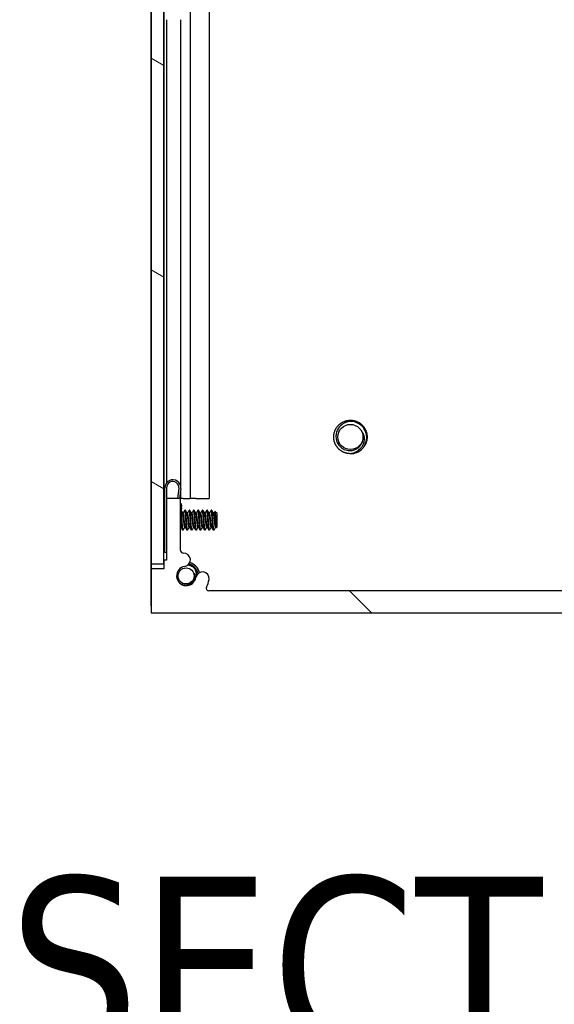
# Model space of a CAD drawing. Header units: millimetres. Extents: x 80 to 2248, y 80 to 1719.
# Tile 3 of 67: x 1148 to 1225, y 503 to 646. Entities that reach past the tile are written whole.
import ezdxf

# ---------------------------------------------------------------- set-up
doc = ezdxf.new("R2010")
doc.units = ezdxf.units.MM
doc.header["$LTSCALE"] = 8.333333
for name, color, linetype, lineweight in [('Hatch (ANSI)', 7, 'Continuous', 18), ('Symbol (ANSI)', 7, 'Continuous', 25), ('Visible (ANSI)', 7, 'Continuous', 25)]:
    doc.layers.add(name, color=color, linetype=linetype, lineweight=lineweight)
doc.styles.add('Note Text (ANSI) - 3DA', font='tahoma.ttf')

msp = doc.modelspace()

# ---------------------------------------------------------------- hatches: boundary and pattern name
at = {"layer": 'Hatch (ANSI)'}
h = msp.add_hatch(dxfattribs=at)
h.set_pattern_fill('ANSI31', color=256, scale=211.666667, angle=105, style=0)
h.set_pattern_definition([(150, (0, 0), (-13.22917, -22.9136), [])])
h.paths.add_polyline_path([(1166.886, 567.0588), (1168.6894, 567.0588), (1168.6894, 1264.0602), (1166.886, 1264.0602)])
h = msp.add_hatch(dxfattribs=at)
h.set_pattern_fill('ANSI31', color=256, scale=211.666667, angle=90, style=0)
h.set_pattern_definition([(135, (0, 0), (-18.70887, -18.70887), [])])
edge = h.paths.add_edge_path()
edge.add_line((1166.886, 566.3195), (1166.886, 559.9695))
edge.add_line((1166.886, 559.9695), (1299.474, 559.9695))
edge.add_line((1299.474, 559.9695), (1299.474, 566.3195))
edge.add_line((1299.474, 566.3195), (1297.645, 566.3195))
edge.add_line((1297.645, 566.3195), (1297.645, 567.5895))
edge.add_line((1297.645, 567.5895), (1297.264, 567.5895))
edge.add_line((1297.264, 567.5895), (1297.264, 576.4795))
edge.add_line((1297.264, 576.4795), (1295.232, 576.4795))
edge.add_line((1295.232, 576.4795), (1295.232, 568.9808))
edge.add_ellipse((1294.851, 568.9808), major_axis=(0, -0.381), ratio=1, start_angle=357.543268, end_angle=450, ccw=False)
edge.add_ellipse((1294.7933, 567.6359), major_axis=(-0.9643, 0.0414), ratio=1, start_angle=270, end_angle=443.339678)
edge.add_ellipse((1294.419, 565.3035), major_axis=(1.3794, -0.2214), ratio=1, start_angle=198.234109, end_angle=450, ccw=False)
edge.add_ellipse((1292.0867, 564.9292), major_axis=(-0.1529, 0.953), ratio=1, start_angle=270, end_angle=449.999999)
edge.add_ellipse((1294.419, 565.3035), major_axis=(0.5272, -3.2854), ratio=1, start_angle=270, end_angle=289.532567)
edge.add_ellipse((1291.1647, 563.5255), major_axis=(0.1827, -0.3344), ratio=1, start_angle=331.350379, end_angle=450, ccw=False)
edge.add_line((1291.1647, 563.1445), (1175.1954, 563.1445))
edge.add_ellipse((1175.1954, 563.5255), major_axis=(-0.381, 0), ratio=1, start_angle=331.350379, end_angle=450, ccw=False)
edge.add_ellipse((1171.941, 565.3035), major_axis=(1.5953, 2.92), ratio=1, start_angle=270, end_angle=289.532567)
edge.add_ellipse((1174.2734, 564.9292), major_axis=(0.1529, 0.953), ratio=1, start_angle=270, end_angle=450)
edge.add_ellipse((1171.941, 565.3035), major_axis=(-0.2214, -1.3794), ratio=1, start_angle=198.234109, end_angle=450, ccw=False)
edge.add_ellipse((1171.5667, 567.6359), major_axis=(0.953, 0.1529), ratio=1, start_angle=270, end_angle=443.339678)
edge.add_ellipse((1171.509, 568.9808), major_axis=(-0.3806, -0.0163), ratio=1, start_angle=357.543268, end_angle=450, ccw=False)
edge.add_line((1171.128, 568.9808), (1171.128, 576.4795))
edge.add_line((1171.128, 576.4795), (1169.096, 576.4795))
edge.add_line((1169.096, 576.4795), (1169.096, 567.5895))
edge.add_line((1169.096, 567.5895), (1168.715, 567.5895))
edge.add_line((1168.715, 567.5895), (1168.715, 566.3195))
edge.add_line((1168.715, 566.3195), (1166.886, 566.3195))

# ---------------------------------------------------------------- linework, layer by layer
at = {"layer": 'Visible (ANSI)'}
for p, q in [((1166.886, 1264.0602), (1166.886, 567.0588)), ((1168.6894, 567.0588), (1168.6894, 1264.0602)), ((1166.8729, 576.4695), (1166.8729, 1254.6495)), ((1168.7019, 647.5512), (1168.7019, 576.4695)), ((1172.5188, 647.713), (1172.5188, 576.4695)), ((1175.2255, 647.4371), (1175.2255, 576.4695)), ((1169.0829, 645.6095), (1169.0829, 578.7436)), ((1171.1149, 645.6095), (1171.1149, 578.3102)), ((1166.8633, 598.0695), (1166.8729, 598.0695)), ((1166.8633, 560.9695), (1166.8633, 598.0695)), ((1168.846, 568.6945), (1168.846, 578.0445)), ((1169.096, 578.0445), (1169.096, 576.4795)), ((1170.733, 576.4795), (1170.8909, 577.9483)), ((1171.1394, 577.9216), (1170.9845, 576.4795)), ((1171.1149, 577.6935), (1171.1149, 576.4795)), ((1166.886, 576.4695), (1166.8729, 576.4695)), ((1166.8729, 576.4695), (1166.8729, 559.9695)), ((1168.7019, 576.4695), (1168.6894, 576.4695)), ((1168.846, 576.4695), (1168.7019, 576.4695)), ((1171.128, 576.4795), (1169.096, 576.4795)), ((1169.096, 576.4795), (1169.096, 567.5895)), ((1171.128, 568.9808), (1171.128, 576.4795)), ((1171.5123, 576.4695), (1171.128, 576.4695)), ((1171.5123, 576.4695), (1172.5188, 576.4695)), ((1173.3073, 576.4695), (1172.5188, 576.4695)), ((1173.3073, 576.4695), (1175.2255, 576.4695)), ((1168.846, 574.5222), (1168.7047, 574.6636)), ((1171.2427, 575.1388), (1171.1993, 574.7357)), ((1171.2427, 575.1388), (1171.2793, 575.4798)), ((1171.4898, 574.3508), (1171.4203, 574.3508)), ((1171.8073, 574.7804), (1171.7279, 574.7804)), ((1172.1248, 574.3508), (1172.0553, 574.3508)), ((1172.4423, 574.7804), (1172.3629, 574.7804)), ((1172.7598, 574.3508), (1172.6903, 574.3508)), ((1173.0773, 574.7804), (1172.9979, 574.7804)), ((1173.3948, 574.3508), (1173.3253, 574.3508)), ((1173.7123, 574.7804), (1173.6329, 574.7804)), ((1174.0298, 574.3508), (1173.9603, 574.3508)), ((1174.3473, 574.7804), (1174.2679, 574.7804)), ((1174.6648, 574.3508), (1174.5953, 574.3508)), ((1174.9823, 574.7804), (1174.9029, 574.7804)), ((1175.2998, 574.3508), (1175.2303, 574.3508)), ((1175.6173, 574.7804), (1175.5379, 574.7804)), ((1175.9348, 574.3508), (1175.8653, 574.3508)), ((1176.411, 574.3042), (1176.088, 574.6272)), ((1176.411, 572.4119), (1176.411, 574.3042)), ((1168.7645, 572.1123), (1168.6894, 572.0372)), ((1171.1624, 572.3652), (1171.128, 572.3652)), ((1171.4898, 571.9356), (1171.4104, 571.9356)), ((1171.7974, 572.3652), (1171.7279, 572.3652)), ((1172.1248, 571.9356), (1172.0454, 571.9356)), ((1172.4324, 572.3652), (1172.3629, 572.3652)), ((1172.7598, 571.9356), (1172.6804, 571.9356)), ((1173.0674, 572.3652), (1172.9979, 572.3652)), ((1173.3948, 571.9356), (1173.3154, 571.9356)), ((1173.7024, 572.3652), (1173.6329, 572.3652)), ((1174.0298, 571.9356), (1173.9504, 571.9356)), ((1174.3374, 572.3652), (1174.2679, 572.3652)), ((1174.6648, 571.9356), (1174.5854, 571.9356)), ((1174.9724, 572.3652), (1174.9029, 572.3652)), ((1175.2998, 571.9356), (1175.2204, 571.9356)), ((1175.6074, 572.3652), (1175.5379, 572.3652)), ((1175.9348, 571.9356), (1175.8554, 571.9356)), ((1176.2424, 572.3652), (1176.1729, 572.3652)), ((1176.411, 572.4119), (1176.2923, 572.2931)), ((1169.096, 568.6945), (1168.846, 568.6945)), ((1171.1371, 568.8981), (1171.1394, 568.8964)), ((1171.1394, 568.8964), (1171.138, 568.8944)), ((1169.096, 567.5895), (1168.715, 567.5895)), ((1168.715, 567.5895), (1168.715, 566.3195)), ((1166.886, 567.0588), (1168.6894, 567.0588)), ((1166.886, 566.3195), (1166.886, 559.9695)), ((1168.715, 566.3195), (1166.886, 566.3195)), ((1291.1647, 563.1445), (1175.1954, 563.1445)), ((1166.8633, 560.9695), (1166.8633, 559.9695)), ((1166.8633, 559.9695), (1166.8729, 559.9695)), ((1166.8729, 559.9695), (1166.886, 559.9695)), ((1166.886, 559.9695), (1299.474, 559.9695))]:
    msp.add_line(p, q, dxfattribs=at)
for centre, radius in [((1195.6573, 585.3695), 1.8177), ((1171.9148, 565.3035), 1.1573)]:
    msp.add_circle(centre, radius, dxfattribs=at)
for centre, radius, start, end in [((1195.6573, 585.3695), 1.876, 333.644372, 18.644372), ((1195.6573, 585.3695), 2.413, 270, 315), ((1169.996, 578.0445), 1.15, 353.865854, 180), ((1169.996, 578.0445), 0.9, 353.865854, 180), ((1170.6865, 575.3874), 0.6, 8.865854, 42.617192), ((1171.509, 568.9808), 0.381, 180, 272.456732), ((1171.5667, 567.6359), 0.9652, 279.117054, 92.456732), ((1171.9148, 565.3035), 2, 14.312659, 74.67128), ((1171.941, 565.3035), 1.397, 99.117054, 350.882946), ((1171.9148, 565.3035), 1.7526, 11.437338, 77.184017), ((1174.2734, 564.9292), 0.9652, 350.882946, 170.882946), ((1171.9148, 565.3035), 1.2156, 333.644372, 18.644372), ((1171.941, 565.3035), 3.3274, 331.350379, 350.882946), ((1175.1954, 563.5255), 0.381, 151.350379, 270)]:
    msp.add_arc(centre, radius, start, end, dxfattribs=at)
for points, weights, knots in [([(1193.2443, 585.3695), (1193.2443, 586.369), (1193.9511, 587.0758), (1194.6578, 587.7825), (1195.6573, 587.7825), (1196.6568, 587.7825), (1197.3636, 587.0758), (1198.0703, 586.369), (1198.0703, 585.3695)], [1, 0.923879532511, 1, 0.923879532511, 1, 0.923879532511, 1, 0.923879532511, 1], [0.0769230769, 0.0769230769, 0.0769230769, 0.0865384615, 0.0865384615, 0.0961538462, 0.0961538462, 0.1057692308, 0.1057692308, 0.1153846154, 0.1153846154, 0.1153846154]), ([(1195.6573, 582.9565), (1194.6578, 582.9565), (1193.9511, 583.6633), (1193.2443, 584.37), (1193.2443, 585.3695)], [1, 0.923879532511, 1, 0.923879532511, 1], [0.0576923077, 0.0576923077, 0.0576923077, 0.0673076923, 0.0673076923, 0.0769230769, 0.0769230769, 0.0769230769]), ([(1171.2517, 573.358), (1171.1987, 574.1792), (1171.1458, 574.5899), (1171.1381, 574.6497), (1171.1298, 574.6914)], [1, 0.866025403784, 1, 0.977953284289, 0.963162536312], [0.5625, 0.5625, 0.5625, 0.5729166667, 0.5729166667, 0.5746308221, 0.5746308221, 0.5746308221]), ([(1171.331, 573.358), (1171.2781, 574.1792), (1171.2252, 574.5899), (1171.2124, 574.6888), (1171.1982, 574.7372)], [1, 0.866025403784, 1, 0.964058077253, 0.947400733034], [0.5, 0.5, 0.5, 0.5104166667, 0.5104166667, 0.5132111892, 0.5132111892, 0.5132111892]), ([(1171.7279, 572.3652), (1171.6995, 572.3652), (1171.675, 572.4982), (1171.6221, 572.7848), (1171.5692, 573.358), (1171.5162, 573.9312), (1171.4633, 574.2178), (1171.4477, 574.3022), (1171.4301, 574.3336)], [0.933012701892, 0.933012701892, 1, 0.866025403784, 1, 0.866025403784, 1, 0.956426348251, 0.941196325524], [0.484375, 0.484375, 0.484375, 0.4895833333, 0.4895833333, 0.5, 0.5, 0.5104166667, 0.5104166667, 0.5138045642, 0.5138045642, 0.5138045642]), ([(1171.7876, 572.3825), (1171.7699, 572.4138), (1171.7544, 572.4982), (1171.7014, 572.7848), (1171.6485, 573.358), (1171.5956, 573.9312), (1171.5427, 574.2178), (1171.5181, 574.3508), (1171.4898, 574.3508)], [0.941196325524, 0.956426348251, 1, 0.866025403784, 1, 0.866025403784, 1, 0.933012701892, 0.933012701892], [0.4861954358, 0.4861954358, 0.4861954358, 0.4895833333, 0.4895833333, 0.5, 0.5, 0.5104166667, 0.5104166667, 0.515625, 0.515625, 0.515625]), ([(1171.8867, 573.358), (1171.8337, 574.1792), (1171.7808, 574.5899), (1171.7496, 574.8318), (1171.7139, 574.768)], [1, 0.866025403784, 1, 0.916453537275, 0.937106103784], [0.5, 0.5, 0.5, 0.5104166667, 0.5104166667, 0.5169124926, 0.5169124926, 0.5169124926]), ([(1171.966, 573.358), (1171.9131, 574.1792), (1171.8602, 574.5899), (1171.8356, 574.7804), (1171.8073, 574.7804)], [1, 0.866025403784, 1, 0.933012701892, 0.933012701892], [0.4375, 0.4375, 0.4375, 0.4479166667, 0.4479166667, 0.453125, 0.453125, 0.453125]), ([(1172.3629, 572.3652), (1172.3345, 572.3652), (1172.31, 572.4982), (1172.2571, 572.7848), (1172.2042, 573.358), (1172.1512, 573.9312), (1172.0983, 574.2178), (1172.0827, 574.3022), (1172.0651, 574.3336)], [0.933012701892, 0.933012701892, 1, 0.866025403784, 1, 0.866025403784, 1, 0.956426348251, 0.941196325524], [0.421875, 0.421875, 0.421875, 0.4270833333, 0.4270833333, 0.4375, 0.4375, 0.4479166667, 0.4479166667, 0.4513045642, 0.4513045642, 0.4513045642]), ([(1172.4226, 572.3825), (1172.4049, 572.4138), (1172.3894, 572.4982), (1172.3364, 572.7848), (1172.2835, 573.358), (1172.2306, 573.9312), (1172.1777, 574.2178), (1172.1531, 574.3508), (1172.1248, 574.3508)], [0.941196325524, 0.956426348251, 1, 0.866025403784, 1, 0.866025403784, 1, 0.933012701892, 0.933012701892], [0.4236954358, 0.4236954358, 0.4236954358, 0.4270833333, 0.4270833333, 0.4375, 0.4375, 0.4479166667, 0.4479166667, 0.453125, 0.453125, 0.453125]), ([(1172.5217, 573.358), (1172.4687, 574.1792), (1172.4158, 574.5899), (1172.3846, 574.8318), (1172.3489, 574.768)], [1, 0.866025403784, 1, 0.916453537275, 0.937106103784], [0.4375, 0.4375, 0.4375, 0.4479166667, 0.4479166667, 0.4544124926, 0.4544124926, 0.4544124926]), ([(1172.601, 573.358), (1172.5481, 574.1792), (1172.4952, 574.5899), (1172.4706, 574.7804), (1172.4423, 574.7804)], [1, 0.866025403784, 1, 0.933012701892, 0.933012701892], [0.375, 0.375, 0.375, 0.3854166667, 0.3854166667, 0.390625, 0.390625, 0.390625]), ([(1172.9979, 572.3652), (1172.9695, 572.3652), (1172.945, 572.4982), (1172.8921, 572.7848), (1172.8392, 573.358), (1172.7862, 573.9312), (1172.7333, 574.2178), (1172.7177, 574.3022), (1172.7001, 574.3336)], [0.933012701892, 0.933012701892, 1, 0.866025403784, 1, 0.866025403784, 1, 0.956426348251, 0.941196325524], [0.359375, 0.359375, 0.359375, 0.3645833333, 0.3645833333, 0.375, 0.375, 0.3854166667, 0.3854166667, 0.3888045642, 0.3888045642, 0.3888045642]), ([(1173.0576, 572.3825), (1173.0399, 572.4138), (1173.0244, 572.4982), (1172.9714, 572.7848), (1172.9185, 573.358), (1172.8656, 573.9312), (1172.8127, 574.2178), (1172.7881, 574.3508), (1172.7598, 574.3508)], [0.941196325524, 0.956426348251, 1, 0.866025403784, 1, 0.866025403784, 1, 0.933012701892, 0.933012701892], [0.3611954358, 0.3611954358, 0.3611954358, 0.3645833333, 0.3645833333, 0.375, 0.375, 0.3854166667, 0.3854166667, 0.390625, 0.390625, 0.390625]), ([(1173.1567, 573.358), (1173.1037, 574.1792), (1173.0508, 574.5899), (1173.0196, 574.8318), (1172.9839, 574.768)], [1, 0.866025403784, 1, 0.916453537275, 0.937106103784], [0.375, 0.375, 0.375, 0.3854166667, 0.3854166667, 0.3919124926, 0.3919124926, 0.3919124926]), ([(1173.236, 573.358), (1173.1831, 574.1792), (1173.1302, 574.5899), (1173.1056, 574.7804), (1173.0773, 574.7804)], [1, 0.866025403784, 1, 0.933012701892, 0.933012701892], [0.3125, 0.3125, 0.3125, 0.3229166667, 0.3229166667, 0.328125, 0.328125, 0.328125]), ([(1173.6329, 572.3652), (1173.6045, 572.3652), (1173.58, 572.4982), (1173.5271, 572.7848), (1173.4742, 573.358), (1173.4212, 573.9312), (1173.3683, 574.2178), (1173.3527, 574.3022), (1173.3351, 574.3336)], [0.933012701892, 0.933012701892, 1, 0.866025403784, 1, 0.866025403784, 1, 0.956426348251, 0.941196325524], [0.296875, 0.296875, 0.296875, 0.3020833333, 0.3020833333, 0.3125, 0.3125, 0.3229166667, 0.3229166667, 0.3263045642, 0.3263045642, 0.3263045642]), ([(1173.6926, 572.3825), (1173.6749, 572.4138), (1173.6594, 572.4982), (1173.6064, 572.7848), (1173.5535, 573.358), (1173.5006, 573.9312), (1173.4477, 574.2178), (1173.4231, 574.3508), (1173.3948, 574.3508)], [0.941196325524, 0.956426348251, 1, 0.866025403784, 1, 0.866025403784, 1, 0.933012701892, 0.933012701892], [0.2986954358, 0.2986954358, 0.2986954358, 0.3020833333, 0.3020833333, 0.3125, 0.3125, 0.3229166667, 0.3229166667, 0.328125, 0.328125, 0.328125]), ([(1173.7917, 573.358), (1173.7387, 574.1792), (1173.6858, 574.5899), (1173.6546, 574.8318), (1173.6189, 574.768)], [1, 0.866025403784, 1, 0.916453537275, 0.937106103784], [0.3125, 0.3125, 0.3125, 0.3229166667, 0.3229166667, 0.3294124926, 0.3294124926, 0.3294124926]), ([(1173.871, 573.358), (1173.8181, 574.1792), (1173.7652, 574.5899), (1173.7406, 574.7804), (1173.7123, 574.7804)], [1, 0.866025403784, 1, 0.933012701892, 0.933012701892], [0.25, 0.25, 0.25, 0.2604166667, 0.2604166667, 0.265625, 0.265625, 0.265625]), ([(1174.2679, 572.3652), (1174.2395, 572.3652), (1174.215, 572.4982), (1174.1621, 572.7848), (1174.1092, 573.358), (1174.0562, 573.9312), (1174.0033, 574.2178), (1173.9877, 574.3022), (1173.9701, 574.3336)], [0.933012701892, 0.933012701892, 1, 0.866025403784, 1, 0.866025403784, 1, 0.956426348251, 0.941196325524], [0.234375, 0.234375, 0.234375, 0.2395833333, 0.2395833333, 0.25, 0.25, 0.2604166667, 0.2604166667, 0.2638045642, 0.2638045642, 0.2638045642]), ([(1174.3276, 572.3825), (1174.3099, 572.4138), (1174.2944, 572.4982), (1174.2414, 572.7848), (1174.1885, 573.358), (1174.1356, 573.9312), (1174.0827, 574.2178), (1174.0581, 574.3508), (1174.0298, 574.3508)], [0.941196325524, 0.956426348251, 1, 0.866025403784, 1, 0.866025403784, 1, 0.933012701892, 0.933012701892], [0.2361954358, 0.2361954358, 0.2361954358, 0.2395833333, 0.2395833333, 0.25, 0.25, 0.2604166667, 0.2604166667, 0.265625, 0.265625, 0.265625]), ([(1174.4267, 573.358), (1174.3737, 574.1792), (1174.3208, 574.5899), (1174.2896, 574.8318), (1174.2539, 574.768)], [1, 0.866025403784, 1, 0.916453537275, 0.937106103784], [0.25, 0.25, 0.25, 0.2604166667, 0.2604166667, 0.2669124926, 0.2669124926, 0.2669124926]), ([(1174.506, 573.358), (1174.4531, 574.1792), (1174.4002, 574.5899), (1174.3756, 574.7804), (1174.3473, 574.7804)], [1, 0.866025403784, 1, 0.933012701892, 0.933012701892], [0.1875, 0.1875, 0.1875, 0.1979166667, 0.1979166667, 0.203125, 0.203125, 0.203125]), ([(1174.9029, 572.3652), (1174.8745, 572.3652), (1174.85, 572.4982), (1174.7971, 572.7848), (1174.7442, 573.358), (1174.6912, 573.9312), (1174.6383, 574.2178), (1174.6227, 574.3022), (1174.6051, 574.3336)], [0.933012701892, 0.933012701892, 1, 0.866025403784, 1, 0.866025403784, 1, 0.956426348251, 0.941196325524], [0.171875, 0.171875, 0.171875, 0.1770833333, 0.1770833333, 0.1875, 0.1875, 0.1979166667, 0.1979166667, 0.2013045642, 0.2013045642, 0.2013045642]), ([(1174.9626, 572.3825), (1174.9449, 572.4138), (1174.9294, 572.4982), (1174.8764, 572.7848), (1174.8235, 573.358), (1174.7706, 573.9312), (1174.7177, 574.2178), (1174.6931, 574.3508), (1174.6648, 574.3508)], [0.941196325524, 0.956426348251, 1, 0.866025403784, 1, 0.866025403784, 1, 0.933012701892, 0.933012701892], [0.1736954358, 0.1736954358, 0.1736954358, 0.1770833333, 0.1770833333, 0.1875, 0.1875, 0.1979166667, 0.1979166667, 0.203125, 0.203125, 0.203125]), ([(1175.0617, 573.358), (1175.0087, 574.1792), (1174.9558, 574.5899), (1174.9246, 574.8318), (1174.8889, 574.768)], [1, 0.866025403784, 1, 0.916453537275, 0.937106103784], [0.1875, 0.1875, 0.1875, 0.1979166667, 0.1979166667, 0.2044124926, 0.2044124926, 0.2044124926]), ([(1175.141, 573.358), (1175.0881, 574.1792), (1175.0352, 574.5899), (1175.0106, 574.7804), (1174.9823, 574.7804)], [1, 0.866025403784, 1, 0.933012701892, 0.933012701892], [0.125, 0.125, 0.125, 0.1354166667, 0.1354166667, 0.140625, 0.140625, 0.140625]), ([(1175.5379, 572.3652), (1175.5095, 572.3652), (1175.485, 572.4982), (1175.4321, 572.7848), (1175.3792, 573.358), (1175.3262, 573.9312), (1175.2733, 574.2178), (1175.2577, 574.3022), (1175.2401, 574.3336)], [0.933012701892, 0.933012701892, 1, 0.866025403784, 1, 0.866025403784, 1, 0.956426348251, 0.941196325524], [0.109375, 0.109375, 0.109375, 0.1145833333, 0.1145833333, 0.125, 0.125, 0.1354166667, 0.1354166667, 0.1388045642, 0.1388045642, 0.1388045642]), ([(1175.5976, 572.3825), (1175.5799, 572.4138), (1175.5644, 572.4982), (1175.5114, 572.7848), (1175.4585, 573.358), (1175.4056, 573.9312), (1175.3527, 574.2178), (1175.3281, 574.3508), (1175.2998, 574.3508)], [0.941196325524, 0.956426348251, 1, 0.866025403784, 1, 0.866025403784, 1, 0.933012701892, 0.933012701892], [0.1111954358, 0.1111954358, 0.1111954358, 0.1145833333, 0.1145833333, 0.125, 0.125, 0.1354166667, 0.1354166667, 0.140625, 0.140625, 0.140625]), ([(1175.6967, 573.358), (1175.6437, 574.1792), (1175.5908, 574.5899), (1175.5596, 574.8318), (1175.5239, 574.768)], [1, 0.866025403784, 1, 0.916453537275, 0.937106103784], [0.125, 0.125, 0.125, 0.1354166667, 0.1354166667, 0.1419124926, 0.1419124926, 0.1419124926]), ([(1175.776, 573.358), (1175.7231, 574.1792), (1175.6702, 574.5899), (1175.6456, 574.7804), (1175.6173, 574.7804)], [1, 0.866025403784, 1, 0.933012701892, 0.933012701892], [0.0625, 0.0625, 0.0625, 0.0729166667, 0.0729166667, 0.078125, 0.078125, 0.078125]), ([(1176.1729, 572.3652), (1176.1445, 572.3652), (1176.12, 572.4982), (1176.0671, 572.7848), (1176.0142, 573.358), (1175.9612, 573.9312), (1175.9083, 574.2178), (1175.8927, 574.3022), (1175.8751, 574.3336)], [0.933012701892, 0.933012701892, 1, 0.866025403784, 1, 0.866025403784, 1, 0.956426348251, 0.941196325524], [0.046875, 0.046875, 0.046875, 0.0520833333, 0.0520833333, 0.0625, 0.0625, 0.0729166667, 0.0729166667, 0.0763045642, 0.0763045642, 0.0763045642]), ([(1176.2326, 572.3825), (1176.2149, 572.4138), (1176.1994, 572.4982), (1176.1464, 572.7848), (1176.0935, 573.358), (1176.0406, 573.9312), (1175.9877, 574.2178), (1175.9631, 574.3508), (1175.9348, 574.3508)], [0.941196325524, 0.956426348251, 1, 0.866025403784, 1, 0.866025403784, 1, 0.933012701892, 0.933012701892], [0.0486954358, 0.0486954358, 0.0486954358, 0.0520833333, 0.0520833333, 0.0625, 0.0625, 0.0729166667, 0.0729166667, 0.078125, 0.078125, 0.078125]), ([(1168.846, 571.9739), (1168.8309, 572.0219), (1168.8175, 572.1262), (1168.7646, 572.5368), (1168.7117, 573.358)], [0.94572507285, 0.962194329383, 1, 0.866025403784, 1], [0.7991439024, 0.7991439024, 0.7991439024, 0.8020833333, 0.8020833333, 0.8125, 0.8125, 0.8125]), ([(1171.4104, 571.9356), (1171.382, 571.9356), (1171.3575, 572.1262), (1171.3046, 572.5368), (1171.2517, 573.358)], [0.933012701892, 0.933012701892, 1, 0.866025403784, 1], [0.546875, 0.546875, 0.546875, 0.5520833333, 0.5520833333, 0.5625, 0.5625, 0.5625]), ([(1171.5037, 571.948), (1171.468, 571.8842), (1171.4369, 572.1262), (1171.3839, 572.5368), (1171.331, 573.358)], [0.937106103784, 0.916453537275, 1, 0.866025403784, 1], [0.4830875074, 0.4830875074, 0.4830875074, 0.4895833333, 0.4895833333, 0.5, 0.5, 0.5]), ([(1172.0454, 571.9356), (1172.017, 571.9356), (1171.9925, 572.1262), (1171.9396, 572.5368), (1171.8867, 573.358)], [0.933012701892, 0.933012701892, 1, 0.866025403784, 1], [0.484375, 0.484375, 0.484375, 0.4895833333, 0.4895833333, 0.5, 0.5, 0.5]), ([(1172.1387, 571.948), (1172.103, 571.8842), (1172.0719, 572.1262), (1172.0189, 572.5368), (1171.966, 573.358)], [0.937106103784, 0.916453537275, 1, 0.866025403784, 1], [0.4205875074, 0.4205875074, 0.4205875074, 0.4270833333, 0.4270833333, 0.4375, 0.4375, 0.4375]), ([(1172.6804, 571.9356), (1172.652, 571.9356), (1172.6275, 572.1262), (1172.5746, 572.5368), (1172.5217, 573.358)], [0.933012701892, 0.933012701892, 1, 0.866025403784, 1], [0.421875, 0.421875, 0.421875, 0.4270833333, 0.4270833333, 0.4375, 0.4375, 0.4375]), ([(1172.7737, 571.948), (1172.738, 571.8842), (1172.7069, 572.1262), (1172.6539, 572.5368), (1172.601, 573.358)], [0.937106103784, 0.916453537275, 1, 0.866025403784, 1], [0.3580875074, 0.3580875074, 0.3580875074, 0.3645833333, 0.3645833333, 0.375, 0.375, 0.375]), ([(1173.3154, 571.9356), (1173.287, 571.9356), (1173.2625, 572.1262), (1173.2096, 572.5368), (1173.1567, 573.358)], [0.933012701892, 0.933012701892, 1, 0.866025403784, 1], [0.359375, 0.359375, 0.359375, 0.3645833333, 0.3645833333, 0.375, 0.375, 0.375]), ([(1173.4087, 571.948), (1173.373, 571.8842), (1173.3419, 572.1262), (1173.2889, 572.5368), (1173.236, 573.358)], [0.937106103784, 0.916453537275, 1, 0.866025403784, 1], [0.2955875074, 0.2955875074, 0.2955875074, 0.3020833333, 0.3020833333, 0.3125, 0.3125, 0.3125]), ([(1173.9504, 571.9356), (1173.922, 571.9356), (1173.8975, 572.1262), (1173.8446, 572.5368), (1173.7917, 573.358)], [0.933012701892, 0.933012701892, 1, 0.866025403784, 1], [0.296875, 0.296875, 0.296875, 0.3020833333, 0.3020833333, 0.3125, 0.3125, 0.3125]), ([(1174.0437, 571.948), (1174.008, 571.8842), (1173.9769, 572.1262), (1173.9239, 572.5368), (1173.871, 573.358)], [0.937106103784, 0.916453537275, 1, 0.866025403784, 1], [0.2330875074, 0.2330875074, 0.2330875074, 0.2395833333, 0.2395833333, 0.25, 0.25, 0.25]), ([(1174.5854, 571.9356), (1174.557, 571.9356), (1174.5325, 572.1262), (1174.4796, 572.5368), (1174.4267, 573.358)], [0.933012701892, 0.933012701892, 1, 0.866025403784, 1], [0.234375, 0.234375, 0.234375, 0.2395833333, 0.2395833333, 0.25, 0.25, 0.25]), ([(1174.6787, 571.948), (1174.643, 571.8842), (1174.6119, 572.1262), (1174.5589, 572.5368), (1174.506, 573.358)], [0.937106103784, 0.916453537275, 1, 0.866025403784, 1], [0.1705875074, 0.1705875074, 0.1705875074, 0.1770833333, 0.1770833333, 0.1875, 0.1875, 0.1875]), ([(1175.2204, 571.9356), (1175.192, 571.9356), (1175.1675, 572.1262), (1175.1146, 572.5368), (1175.0617, 573.358)], [0.933012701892, 0.933012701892, 1, 0.866025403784, 1], [0.171875, 0.171875, 0.171875, 0.1770833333, 0.1770833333, 0.1875, 0.1875, 0.1875]), ([(1175.3137, 571.948), (1175.278, 571.8842), (1175.2469, 572.1262), (1175.1939, 572.5368), (1175.141, 573.358)], [0.937106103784, 0.916453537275, 1, 0.866025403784, 1], [0.1080875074, 0.1080875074, 0.1080875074, 0.1145833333, 0.1145833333, 0.125, 0.125, 0.125]), ([(1175.8554, 571.9356), (1175.827, 571.9356), (1175.8025, 572.1262), (1175.7496, 572.5368), (1175.6967, 573.358)], [0.933012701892, 0.933012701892, 1, 0.866025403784, 1], [0.109375, 0.109375, 0.109375, 0.1145833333, 0.1145833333, 0.125, 0.125, 0.125]), ([(1175.9348, 571.9356), (1175.9064, 571.9356), (1175.8819, 572.1262), (1175.8289, 572.5368), (1175.776, 573.358)], [0.933012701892, 0.933012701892, 1, 0.866025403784, 1], [0.046875, 0.046875, 0.046875, 0.0520833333, 0.0520833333, 0.0625, 0.0625, 0.0625])]:
    msp.add_rational_spline(points, weights, degree=2, knots=knots, dxfattribs=at)
for points, knots in [([(1198.0065, 585.3695), (1197.9974, 585.6476), (1197.942, 585.8662), (1197.8222, 586.2267), (1197.7271, 586.4193), (1197.4555, 586.8186), (1197.2465, 587.0428), (1196.8472, 587.3042), (1196.7181, 587.3719), (1196.3212, 587.5332), (1196.0411, 587.5894), (1195.6128, 587.5937), (1195.4684, 587.5811), (1195.0534, 587.5024), (1194.7936, 587.3997), (1194.3372, 587.1097), (1194.1197, 586.9151), (1193.8131, 586.4751), (1193.7138, 586.2684), (1193.5708, 585.7846), (1193.5569, 585.5478), (1193.5635, 585.3695)], [-0.531357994, -0.531357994, -0.531357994, -0.531357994, -0.484958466, -0.484958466, -0.425250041, -0.425250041, -0.35006367, -0.35006367, -0.317111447, -0.317111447, -0.252960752, -0.252960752, -0.220048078, -0.220048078, -0.157377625, -0.157377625, -0.097677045, -0.097677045, -0.053553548, -0.053553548, -0.000001, -0.000001, -0.000001, -0.000001]), ([(1193.5635, 585.3695), (1193.5719, 585.1406), (1193.6152, 584.9593), (1193.7115, 584.6547), (1193.7866, 584.4932), (1194.0126, 584.1362), (1194.1907, 583.9362), (1194.6343, 583.6201), (1194.8761, 583.5113), (1195.3691, 583.398), (1195.6343, 583.3825), (1196.1494, 583.4712), (1196.3794, 583.5574), (1196.8061, 583.8174), (1196.9506, 583.9645), (1197.1583, 584.201), (1197.2614, 584.3624), (1197.3383, 584.5367)], [-0.322770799, -0.322770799, -0.322770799, -0.322770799, -0.295497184, -0.295497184, -0.261429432, -0.261429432, -0.214350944, -0.214350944, -0.170520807, -0.170520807, -0.129902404, -0.129902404, -0.094487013, -0.094487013, -0.057193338, -0.057193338, 0, 0, 0, 0]), ([(1197.6251, 585.3695), (1197.6443, 585.2288), (1197.6612, 585.0037), (1197.5732, 584.5119), (1197.5003, 584.3036), (1197.3271, 583.9834), (1197.2468, 583.8665), (1196.9639, 583.5307), (1196.7331, 583.3447), (1196.3505, 583.1425), (1196.2219, 583.089), (1195.9015, 582.9885), (1195.7462, 582.9664), (1195.6573, 582.9565)], [-0.17518901, -0.17518901, -0.17518901, -0.17518901, -0.136514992, -0.136514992, -0.106262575, -0.106262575, -0.086345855, -0.086345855, -0.046039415, -0.046039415, -0.026984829, -0.026984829, 0, 0, 0, 0]), ([(1197.3636, 583.6633), (1197.4924, 583.8006), (1197.5842, 583.9298), (1197.7338, 584.1724), (1197.8012, 584.3097), (1198.0028, 584.8448), (1198.0126, 585.182), (1198.0065, 585.3695)], [-0.0945624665, -0.0945624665, -0.0945624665, -0.0945624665, -0.0767771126, -0.0767771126, -0.0563008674, -0.0563008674, -0.000001, -0.000001, -0.000001, -0.000001]), ([(1168.846, 574.2424), (1168.8437, 574.252), (1168.8414, 574.2615), (1168.8059, 574.4069), (1168.7806, 574.4942), (1168.7475, 574.5817), (1168.7347, 574.6099), (1168.722, 574.6326)], [-0.078849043, -0.078849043, -0.078849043, -0.078849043, -0.0764316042, -0.0764316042, -0.0413165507, -0.0413165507, -0.0196607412, -0.0196607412, -0.0196607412, -0.0196607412]), ([(1176.078, 574.6234), (1176.0799, 574.6267), (1176.0817, 574.6286), (1176.0924, 574.6308), (1176.1014, 574.6001), (1176.1166, 574.4906), (1176.1242, 574.4104), (1176.1423, 574.1694), (1176.1507, 574.0459), (1176.1643, 573.826), (1176.1695, 573.7381), (1176.1812, 573.5311), (1176.1864, 573.4311), (1176.1901, 573.358)], [-0.15822158, -0.15822158, -0.15822158, -0.15822158, -0.148477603, -0.148477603, -0.102508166, -0.102508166, -0.066538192, -0.066538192, -0.038974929, -0.038974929, -0.021985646, -0.021985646, -0.000001, -0.000001, -0.000001, -0.000001]), ([(1168.6894, 572.9116), (1168.6925, 572.8564), (1168.6955, 572.8027), (1168.7075, 572.6031), (1168.7165, 572.4739), (1168.7313, 572.2955), (1168.7381, 572.2151), (1168.7513, 572.1432), (1168.7553, 572.1287), (1168.7595, 572.1213)], [-0.196810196, -0.196810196, -0.196810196, -0.196810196, -0.170743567, -0.170743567, -0.096248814, -0.096248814, -0.041982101, -0.041982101, -0.018759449, -0.018759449, -0.018759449, -0.018759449]), ([(1176.1901, 573.358), (1176.1947, 573.2676), (1176.2, 573.1684), (1176.2121, 572.9681), (1176.2177, 572.8829), (1176.2318, 572.6838), (1176.2404, 572.5796), (1176.2553, 572.4281), (1176.2628, 572.3563), (1176.2792, 572.2949), (1176.2857, 572.2865), (1176.2923, 572.2931)], [-0.235586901, -0.235586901, -0.235586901, -0.235586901, -0.203660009, -0.203660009, -0.177946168, -0.177946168, -0.13906218, -0.13906218, -0.107080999, -0.107080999, -0.087730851, -0.087730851, -0.087730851, -0.087730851]), ([(1173.2034, 566.3093), (1173.1151, 566.4116), (1173.0066, 566.5123), (1172.789, 566.6571), (1172.698, 566.7057), (1172.4552, 566.8064), (1172.2993, 566.845), (1172.1405, 566.8597)], [-0.2655760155, -0.2655760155, -0.2655760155, -0.2655760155, -0.2320477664, -0.2320477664, -0.2102426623, -0.2102426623, -0.1763778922, -0.1763778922, -0.1763778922, -0.1763778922]), ([(1172.7911, 566.8213), (1172.7911, 566.8214), (1172.791, 566.8214), (1172.7904, 566.8217), (1172.7899, 566.822), (1172.7883, 566.823), (1172.7872, 566.8236), (1172.7841, 566.8253), (1172.782, 566.8265), (1172.7689, 566.8338), (1172.7578, 566.8396), (1172.7401, 566.8483), (1172.7336, 566.8514), (1172.6443, 566.8922), (1172.556, 566.9147), (1172.4667, 566.9213)], [-0.0348425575, -0.0348425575, -0.0348425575, -0.0348425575, -0.0348188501, -0.0348188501, -0.0346331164, -0.0346331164, -0.0342645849, -0.0342645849, -0.0335495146, -0.0335495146, -0.0297653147, -0.0297653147, -0.0275958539, -0.0275958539, -0.0001217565, -0.0001217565, -0.0001217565, -0.0001217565]), ([(1173.0399, 566.5903), (1172.9987, 566.6509), (1172.9489, 566.7053), (1172.869, 566.7705), (1172.8449, 566.7879), (1172.8134, 566.808), (1172.8068, 566.8121), (1172.7984, 566.8171), (1172.7967, 566.818), (1172.7941, 566.8196), (1172.7931, 566.8202), (1172.7918, 566.8209), (1172.7915, 566.8211), (1172.7911, 566.8213)], [-0.0344725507, -0.0344725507, -0.0344725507, -0.0344725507, -0.0124358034, -0.0124358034, -0.0035267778, -0.0035267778, -0.0011936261, -0.0011936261, -0.0006091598, -0.0006091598, -0.0002680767, -0.0002680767, -0.0001523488, -0.0001523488, -0.0001523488, -0.0001523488]), ([(1173.2034, 566.3093), (1173.1651, 566.3874), (1173.1223, 566.4635), (1173.0636, 566.5551), (1173.0519, 566.5728), (1173.0399, 566.5903)], [-0.0329653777, -0.0329653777, -0.0329653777, -0.0329653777, -0.0066446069, -0.0066446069, -0.0002543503, -0.0002543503, -0.0002543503, -0.0002543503]), ([(1173.4337, 565.4061), (1173.4291, 565.5106), (1173.4176, 565.6136), (1173.3628, 565.9148), (1173.2969, 566.1185), (1173.2034, 566.3093)], [0.1423578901, 0.1423578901, 0.1423578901, 0.1423578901, 0.1727573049, 0.1727573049, 0.2345764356, 0.2345764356, 0.2345764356, 0.2345764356]), ([(1170.8564, 564.4229), (1170.9167, 564.3583), (1170.9848, 564.2978), (1171.205, 564.1407), (1171.3683, 564.0676), (1171.7012, 563.9922), (1171.8787, 563.9829), (1172.2167, 564.0422), (1172.3669, 564.099), (1172.6404, 564.266), (1172.7382, 564.3615), (1172.8871, 564.5345), (1172.9549, 564.6449), (1173.0041, 564.7639)], [-0.188269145, -0.188269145, -0.188269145, -0.188269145, -0.168908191, -0.168908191, -0.132153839, -0.132153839, -0.098081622, -0.098081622, -0.068588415, -0.068588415, -0.038712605, -0.038712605, 0, 0, 0, 0]), ([(1173.2222, 565.3035), (1173.2405, 565.2146), (1173.2649, 565.0564), (1173.2361, 564.8199), (1173.2303, 564.7842), (1173.2232, 564.7488)], [-0.2485916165, -0.2485916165, -0.2485916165, -0.2485916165, -0.1844718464, -0.1844718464, -0.1729863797, -0.1729863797, -0.1729863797, -0.1729863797])]:
    msp.add_open_spline(points, degree=3, knots=knots, dxfattribs=at)
for points in [[(1197.4349, 585.9693), (1197.5328, 585.7806), (1197.5963, 585.5805), (1197.6251, 585.3695)], [(1168.6894, 574.6908), (1168.7003, 574.6714), (1168.7111, 574.652), (1168.722, 574.6326)], [(1171.2001, 574.7431), (1171.2766, 574.6065), (1171.3531, 574.4699), (1171.4301, 574.3336)], [(1171.4799, 574.3508), (1171.5582, 574.4897), (1171.6361, 574.6288), (1171.7139, 574.768)], [(1171.8212, 574.768), (1171.9023, 574.6231), (1171.9835, 574.4782), (1172.0651, 574.3336)], [(1172.1149, 574.3508), (1172.1932, 574.4897), (1172.2711, 574.6288), (1172.3489, 574.768)], [(1172.4562, 574.768), (1172.5373, 574.6231), (1172.6185, 574.4782), (1172.7001, 574.3336)], [(1172.7499, 574.3508), (1172.8282, 574.4897), (1172.9061, 574.6288), (1172.9839, 574.768)], [(1173.0912, 574.768), (1173.1723, 574.6231), (1173.2535, 574.4782), (1173.3351, 574.3336)], [(1173.3849, 574.3508), (1173.4632, 574.4897), (1173.5411, 574.6288), (1173.6189, 574.768)], [(1173.7262, 574.768), (1173.8073, 574.6231), (1173.8885, 574.4782), (1173.9701, 574.3336)], [(1174.0199, 574.3508), (1174.0982, 574.4897), (1174.1761, 574.6288), (1174.2539, 574.768)], [(1174.3612, 574.768), (1174.4423, 574.6231), (1174.5235, 574.4782), (1174.6051, 574.3336)], [(1174.6549, 574.3508), (1174.7332, 574.4897), (1174.8111, 574.6288), (1174.8889, 574.768)], [(1174.9962, 574.768), (1175.0773, 574.6231), (1175.1585, 574.4782), (1175.2401, 574.3336)], [(1175.2899, 574.3508), (1175.3682, 574.4897), (1175.4461, 574.6288), (1175.5239, 574.768)], [(1175.6312, 574.768), (1175.7123, 574.6231), (1175.7935, 574.4782), (1175.8751, 574.3336)], [(1175.9249, 574.3508), (1175.9761, 574.4416), (1176.0271, 574.5325), (1176.078, 574.6234)], [(1168.846, 571.9667), (1168.8172, 572.0182), (1168.7883, 572.0697), (1168.7595, 572.1213)], [(1171.3964, 571.948), (1171.3154, 572.093), (1171.2342, 572.2378), (1171.1526, 572.3825)], [(1171.7378, 572.3652), (1171.6595, 572.2263), (1171.5816, 572.0872), (1171.5037, 571.948)], [(1172.0314, 571.948), (1171.9504, 572.093), (1171.8692, 572.2378), (1171.7876, 572.3825)], [(1172.3728, 572.3652), (1172.2945, 572.2263), (1172.2166, 572.0872), (1172.1387, 571.948)], [(1172.6664, 571.948), (1172.5854, 572.093), (1172.5042, 572.2378), (1172.4226, 572.3825)], [(1173.0078, 572.3652), (1172.9295, 572.2263), (1172.8516, 572.0872), (1172.7737, 571.948)], [(1173.3014, 571.948), (1173.2204, 572.093), (1173.1392, 572.2378), (1173.0576, 572.3825)], [(1173.6428, 572.3652), (1173.5645, 572.2263), (1173.4866, 572.0872), (1173.4087, 571.948)], [(1173.9364, 571.948), (1173.8554, 572.093), (1173.7742, 572.2378), (1173.6926, 572.3825)], [(1174.2778, 572.3652), (1174.1995, 572.2263), (1174.1216, 572.0872), (1174.0437, 571.948)], [(1174.5714, 571.948), (1174.4904, 572.093), (1174.4092, 572.2378), (1174.3276, 572.3825)], [(1174.9128, 572.3652), (1174.8345, 572.2263), (1174.7566, 572.0872), (1174.6787, 571.948)], [(1175.2064, 571.948), (1175.1254, 572.093), (1175.0442, 572.2378), (1174.9626, 572.3825)], [(1175.5478, 572.3652), (1175.4695, 572.2263), (1175.3916, 572.0872), (1175.3137, 571.948)], [(1175.8414, 571.948), (1175.7604, 572.093), (1175.6792, 572.2378), (1175.5976, 572.3825)], [(1175.9668, 571.9803), (1175.9561, 571.9612), (1175.9454, 571.9462), (1175.9348, 571.9356)], [(1176.1828, 572.3652), (1176.1106, 572.2371), (1176.0386, 572.1087), (1175.9668, 571.9803)], [(1176.2805, 572.2974), (1176.2646, 572.3258), (1176.2486, 572.3541), (1176.2326, 572.3825)], [(1172.4667, 566.9213), (1172.3851, 566.9274), (1172.3031, 566.9291), (1172.2211, 566.9264)], [(1173.0666, 565.6921), (1173.1416, 565.5725), (1173.1936, 565.4424), (1173.2222, 565.3035)]]:
    msp.add_open_spline(points, degree=3, dxfattribs=at)
for points, weights in [([(1198.0703, 585.3695), (1198.0703, 584.37), (1197.3636, 583.6633)], [1, 0.923879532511, 1]), ([(1168.791, 573.358), (1168.7409, 574.1366), (1168.6894, 574.5562)], [1, 0.872099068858, 0.988403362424]), ([(1168.7117, 573.358), (1168.7011, 573.5219), (1168.6894, 573.6814)], [1, 0.97005869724, 0.95350025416]), ([(1168.846, 572.6227), (1168.8166, 572.9618), (1168.791, 573.358)], [0.933103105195, 0.930551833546, 1]), ([(1171.1526, 572.3825), (1171.1398, 572.4051), (1171.128, 572.4562)], [0.941196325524, 0.952156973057, 0.977797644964])]:
    msp.add_rational_spline(points, weights, degree=2, dxfattribs=at)

# ---------------------------------------------------------------- texts
at = {"layer": 'Symbol (ANSI)', "insert": (1146.204, 495.981), "char_height": 25.4, "attachment_point": 7, "style": 'Note Text (ANSI) - 3DA'}
msp.add_mtext('SECTION A-A', dxfattribs=at)

doc.saveas('drawing.dxf')
